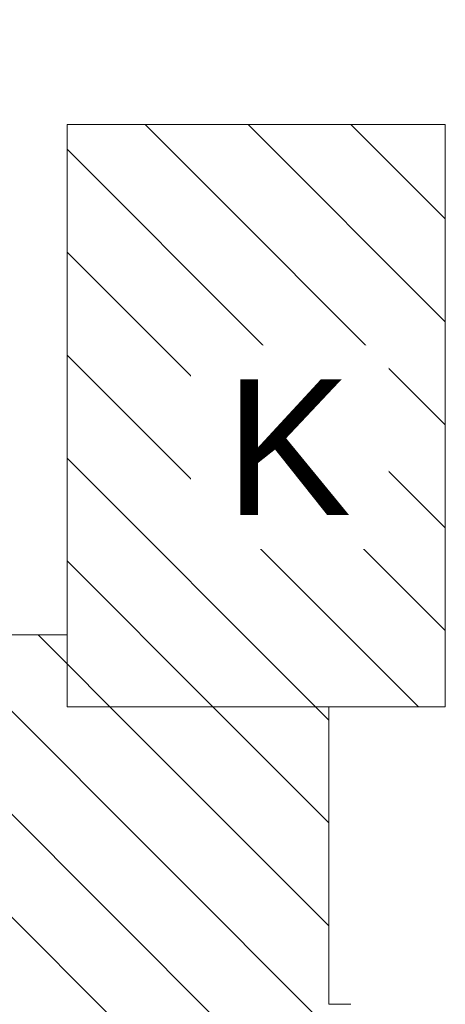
# Model space of a CAD drawing. Header units: centimetres. Extents: x -1428 to 28402, y -8842 to 3590.
# Tile 9 of 11: x 23801 to 25556, y -469 to 3590. Entities that reach past the tile are written whole.
import ezdxf

# ---------------------------------------------------------------- set-up
doc = ezdxf.new("R2010")
doc.units = ezdxf.units.CM
doc.linetypes.add('Wyburzenia', pattern=[35, 20, -15])
for name, color, linetype, lineweight in [('A-DETL-GENF', 92, 'Continuous', 9), ('A-DETL-MEDM', 33, 'Wyburzenia', 9), ('G-ANNO-TEXT', 231, 'Continuous', 13)]:
    doc.layers.add(name, color=color, linetype=linetype, lineweight=lineweight)
doc.styles.add('Arial_2', font='arial.ttf', dxfattribs={"height": 560})
pattern_1 = [(315, (16020.8, 0), (212.132, 212.132), [])]

msp = doc.modelspace()

# ---------------------------------------------------------------- hatches: boundary and pattern name
at = {"layer": 'A-DETL-GENF', "lineweight": 18}
h = msp.add_hatch(dxfattribs=at)
h.set_pattern_fill('FP_11', color=250, style=0, pattern_type=2)
h.set_pattern_definition(pattern_1)
h.paths.add_polyline_path([(23996.34, 757.99), (25556.34, 757.99), (25556.34, 3157.99), (23996.34, 3157.99), (23996.34, 1053.99)], flags=0)
h.paths.add_polyline_path([(8022.34, 1219.99), (10422.34, 1219.99), (10422.34, 2419.99), (14704.34, 2419.99), (14704.34, 2864.99), (17104.34, 2864.99), (17104.34, 2419.99), (17479.43, 2419.99), (17665.94, 3589.99), (8022.34, 3589.99), (8022.34, 2419.99)], flags=0)
h = msp.add_hatch(dxfattribs=at)
h.set_pattern_fill('FP_11', color=250, style=0, pattern_type=2)
h.set_pattern_definition(pattern_1)
h.paths.add_polyline_path([(11639.34, -8842.01), (11999.34, -6952.01), (10649.34, -6952.01), (10529.34, -7582.01), (10649.34, -7582.01), (10529.34, -8212.01), (10649.34, -8212.01), (10529.34, -8842.01), (10649.34, -8842.01)], flags=0)
h.paths.add_polyline_path([(23696.34, -7423.01), (25166.34, -7423.01), (25166.34, -469.01), (25076.34, -469.01), (25076.34, 757.99), (23996.34, 757.99), (23996.34, 1053.99), (17426.34, 1053.99), (17426.34, -442.01), (19826.34, -442.01), (19826.34, -3319.01), (17426.34, -3319.01), (17426.34, -4155.01), (19826.34, -4155.01), (19826.34, -7423.01), (21296.34, -7423.01), (21296.34, -4573.01), (23696.34, -4573.01), (23696.34, -5255.46)], flags=0)
h.paths.add_polyline_path([(16467.34, -7135.01), (17279.34, -7135.01), (17279.34, -4225.01), (16499.34, -4225.01), (16499.34, -6025.01), (10649.34, -6025.01), (10649.34, -6925.01), (12299.34, -6925.01), (12299.34, -7135.01), (16097.34, -7135.01)], flags=0)
h.paths.add_polyline_path([(14667.34, -4155.01), (16467.34, -4155.01), (16467.34, -2655.01), (10467.34, -2655.01), (10467.34, -3135.01), (7430.34, -3135.01), (7430.34, -4155.01), (12267.34, -4155.01), (12267.34, -3581.01), (14667.34, -3581.01)], flags=0)
h.paths.add_polyline_path([(21296.34, -3346.01), (21296.34, -288.01), (23696.34, -288.01), (23696.34, -3346.01)], flags=0)
h.paths.add_polyline_path([(16097.34, -1215.01), (16097.34, 464.99), (8030.34, 464.99), (8030.34, -735.01), (10467.34, -735.01), (10467.34, -1215.01)], flags=0)

# ---------------------------------------------------------------- linework, layer by layer
at = {"layer": 'A-DETL-MEDM', "linetype": 'Continuous'}
for p, q in [((25556.34, 3157.99), (23996.34, 3157.99)), ((23996.34, 3157.99), (23996.34, 757.99)), ((25556.34, 757.99), (25556.34, 3157.99)), ((23996.34, 1053.99), (17104.34, 1053.99)), ((23996.34, 757.99), (23996.34, 1053.99)), ((25076.34, 757.99), (23996.34, 757.99)), ((23996.34, 757.99), (25556.34, 757.99)), ((25076.34, -469.01), (25076.34, 757.99)), ((25166.34, -469.01), (25076.34, -469.01))]:
    msp.add_line(p, q, dxfattribs=at)

# ---------------------------------------------------------------- next in the draw order: texts
at = {"layer": 'G-ANNO-TEXT', "color": 7, "insert": (24646.68, 2107.71), "char_height": 560, "width": 535.3, "attachment_point": 1, "line_spacing_factor": 0.936439, "style": 'Arial_2', "bg_fill": 3, "box_fill_scale": 1.25, "bg_fill_color": 256, "bg_fill_true_color": 13158600, "bg_fill_transparency": 0}
msp.add_mtext('\\pxt4.53571,9.07143,13.60714,18.14286,22.67857,27.21429,31.75,36.28571,40.82143,45.35714,49.89286,54.42857,58.96429,63.5,68.03571,72.57143,77.10714,81.64286,86.17857,90.71429,95.25,99.78571,104.32143,108.85714,113.39286,117.92857,122.46429,127,131.53571,136.07143,140.60714,145.14286;{K}', dxfattribs=at)

doc.saveas('drawing.dxf')
